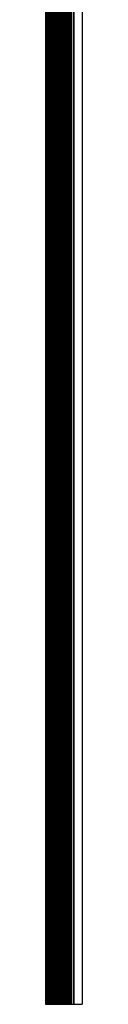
# Model space of a CAD drawing. Header units: millimetres. Extents: x 157 to 977, y 245 to 1049.
# Tile 4 of 9: x 511.12 to 519.46, y 245.17 to 469.16. Entities that reach past the tile are written whole.
import ezdxf

# ---------------------------------------------------------------- set-up
doc = ezdxf.new("R2010")
doc.units = ezdxf.units.MM

msp = doc.modelspace()

# ---------------------------------------------------------------- linework, layer by layer
at = {"color": 7, "linetype": 'Continuous', "lineweight": 25}
for p, q in [((511.12, 663.57), (511.12, 245.17)), ((511.13, 663.57), (511.13, 245.17)), ((511.3, 663.4), (511.3, 245.17)), ((511.37, 663.33), (511.37, 245.17)), ((511.43, 663.27), (511.43, 245.17)), ((511.5, 663.2), (511.5, 245.17)), ((511.56, 663.14), (511.56, 245.17)), ((511.63, 663.07), (511.63, 245.17)), ((511.69, 663.01), (511.69, 245.17)), ((511.76, 662.94), (511.76, 245.17)), ((511.82, 662.88), (511.82, 245.17)), ((511.89, 662.81), (511.89, 245.17)), ((511.95, 662.75), (511.95, 245.17)), ((512.02, 662.68), (512.02, 245.17)), ((512.08, 662.62), (512.08, 245.17)), ((512.15, 662.55), (512.15, 245.17)), ((512.21, 662.49), (512.21, 245.17)), ((512.28, 662.42), (512.28, 245.17)), ((512.34, 662.36), (512.34, 245.17)), ((512.41, 662.29), (512.41, 245.17)), ((512.47, 662.23), (512.47, 245.17)), ((512.54, 662.16), (512.54, 245.17)), ((512.6, 662.1), (512.6, 245.17)), ((512.67, 662.03), (512.67, 245.17)), ((512.73, 661.97), (512.73, 245.17)), ((512.8, 661.9), (512.8, 245.17)), ((512.86, 661.84), (512.86, 245.17)), ((512.93, 661.77), (512.93, 245.17)), ((512.99, 661.71), (512.99, 245.17)), ((513.06, 661.64), (513.06, 245.17)), ((513.12, 661.58), (513.12, 245.17)), ((513.19, 661.51), (513.19, 245.17)), ((513.25, 661.45), (513.25, 245.17)), ((513.32, 661.38), (513.32, 245.17)), ((513.38, 661.32), (513.38, 245.17)), ((513.45, 661.25), (513.45, 245.17)), ((513.51, 661.19), (513.51, 245.17)), ((513.58, 661.12), (513.58, 245.17)), ((513.64, 661.06), (513.64, 245.17)), ((513.71, 660.99), (513.71, 245.17)), ((513.77, 660.93), (513.77, 245.17)), ((513.84, 660.86), (513.84, 245.17)), ((513.9, 660.8), (513.9, 245.17)), ((513.97, 660.73), (513.97, 245.17)), ((514.03, 660.67), (514.03, 245.17)), ((514.1, 660.6), (514.1, 245.17)), ((514.16, 660.54), (514.16, 245.17)), ((514.23, 660.47), (514.23, 245.17)), ((514.29, 660.41), (514.29, 245.17)), ((514.36, 660.34), (514.36, 245.17)), ((514.42, 660.28), (514.42, 245.17)), ((514.49, 660.21), (514.49, 245.17)), ((514.55, 660.15), (514.55, 245.17)), ((514.62, 660.08), (514.62, 245.17)), ((514.68, 660.02), (514.68, 245.17)), ((514.75, 659.95), (514.75, 245.17)), ((514.81, 659.89), (514.81, 245.17)), ((514.88, 659.82), (514.88, 245.17)), ((514.94, 659.76), (514.94, 245.17)), ((515.01, 659.69), (515.01, 245.17)), ((515.07, 659.63), (515.07, 245.17)), ((515.14, 659.56), (515.14, 245.17)), ((515.2, 659.5), (515.2, 245.17)), ((515.27, 659.43), (515.27, 245.17)), ((515.33, 659.37), (515.33, 245.17)), ((515.4, 659.3), (515.4, 245.17)), ((515.46, 659.24), (515.46, 245.17)), ((515.53, 659.17), (515.53, 245.17)), ((515.59, 659.11), (515.59, 245.17)), ((515.66, 659.04), (515.66, 245.17)), ((515.72, 658.98), (515.72, 245.17)), ((515.79, 658.91), (515.79, 245.17)), ((515.85, 658.85), (515.85, 245.17)), ((515.92, 658.78), (515.92, 245.17)), ((515.98, 658.72), (515.98, 245.17)), ((516.05, 658.65), (516.05, 245.17)), ((516.11, 658.59), (516.11, 245.17)), ((516.18, 658.52), (516.18, 245.17)), ((516.24, 658.46), (516.24, 245.17)), ((516.31, 658.39), (516.31, 245.17)), ((516.37, 658.33), (516.37, 245.17)), ((516.44, 658.26), (516.44, 245.17)), ((516.5, 658.2), (516.5, 245.17)), ((516.57, 658.13), (516.57, 245.17)), ((516.63, 658.07), (516.63, 245.17)), ((516.7, 658), (516.7, 245.17)), ((516.76, 657.94), (516.76, 245.17)), ((516.83, 657.87), (516.83, 245.17)), ((516.89, 657.81), (516.89, 245.17)), ((516.95, 657.75), (516.95, 245.17)), ((516.99, 657.71), (516.99, 245.17)), ((517.48, 657.21), (517.48, 245.17)), ((517.52, 657.17), (517.52, 245.17)), ((517.52, 657.17), (517.52, 245.17)), ((519.42, 655.27), (519.42, 245.17)), ((519.46, 655.23), (519.46, 245.17)), ((519.46, 655.23), (519.46, 245.17)), ((517.52, 462.57), (517.52, 445.37)), ((517.52, 445.37), (517.52, 462.57)), ((511.12, 245.17), (511.13, 245.17)), ((511.13, 245.17), (511.3, 245.17)), ((511.3, 245.17), (511.37, 245.17)), ((511.37, 245.17), (511.43, 245.17)), ((511.43, 245.17), (511.5, 245.17)), ((511.5, 245.17), (511.56, 245.17)), ((511.56, 245.17), (511.63, 245.17)), ((511.63, 245.17), (511.69, 245.17)), ((511.69, 245.17), (511.76, 245.17)), ((511.76, 245.17), (511.82, 245.17)), ((511.82, 245.17), (511.89, 245.17)), ((511.89, 245.17), (511.95, 245.17)), ((511.95, 245.17), (512.02, 245.17)), ((512.02, 245.17), (512.08, 245.17)), ((512.08, 245.17), (512.15, 245.17)), ((512.15, 245.17), (512.21, 245.17)), ((512.21, 245.17), (512.28, 245.17)), ((512.28, 245.17), (512.34, 245.17)), ((512.34, 245.17), (512.41, 245.17)), ((512.41, 245.17), (512.47, 245.17)), ((512.47, 245.17), (512.54, 245.17)), ((512.54, 245.17), (512.6, 245.17)), ((512.6, 245.17), (512.67, 245.17)), ((512.67, 245.17), (512.73, 245.17)), ((512.73, 245.17), (512.8, 245.17)), ((512.8, 245.17), (512.86, 245.17)), ((512.86, 245.17), (512.93, 245.17)), ((512.93, 245.17), (512.99, 245.17)), ((512.99, 245.17), (513.06, 245.17)), ((513.06, 245.17), (513.12, 245.17)), ((513.12, 245.17), (513.19, 245.17)), ((513.19, 245.17), (513.25, 245.17)), ((513.25, 245.17), (513.32, 245.17)), ((513.32, 245.17), (513.38, 245.17)), ((513.38, 245.17), (513.45, 245.17)), ((513.45, 245.17), (513.51, 245.17)), ((513.51, 245.17), (513.58, 245.17)), ((513.58, 245.17), (513.64, 245.17)), ((513.64, 245.17), (513.71, 245.17)), ((513.71, 245.17), (513.77, 245.17)), ((513.77, 245.17), (513.84, 245.17)), ((513.84, 245.17), (513.9, 245.17)), ((513.9, 245.17), (513.97, 245.17)), ((513.97, 245.17), (514.03, 245.17)), ((514.03, 245.17), (514.1, 245.17)), ((514.1, 245.17), (514.16, 245.17)), ((514.16, 245.17), (514.23, 245.17)), ((514.23, 245.17), (514.29, 245.17)), ((514.29, 245.17), (514.36, 245.17)), ((514.36, 245.17), (514.42, 245.17)), ((514.42, 245.17), (514.49, 245.17)), ((514.49, 245.17), (514.55, 245.17)), ((514.55, 245.17), (514.62, 245.17)), ((514.62, 245.17), (514.68, 245.17)), ((514.68, 245.17), (514.75, 245.17)), ((514.75, 245.17), (514.81, 245.17)), ((514.81, 245.17), (514.88, 245.17)), ((514.88, 245.17), (514.94, 245.17)), ((514.94, 245.17), (515.01, 245.17)), ((515.01, 245.17), (515.07, 245.17)), ((515.07, 245.17), (515.14, 245.17)), ((515.14, 245.17), (515.2, 245.17)), ((515.2, 245.17), (515.27, 245.17)), ((515.27, 245.17), (515.33, 245.17)), ((515.33, 245.17), (515.4, 245.17)), ((515.4, 245.17), (515.46, 245.17)), ((515.46, 245.17), (515.53, 245.17)), ((515.53, 245.17), (515.59, 245.17)), ((515.59, 245.17), (515.66, 245.17)), ((515.66, 245.17), (515.72, 245.17)), ((515.72, 245.17), (515.79, 245.17)), ((515.79, 245.17), (515.85, 245.17)), ((515.85, 245.17), (515.92, 245.17)), ((515.92, 245.17), (515.98, 245.17)), ((515.98, 245.17), (516.05, 245.17)), ((516.05, 245.17), (516.11, 245.17)), ((516.11, 245.17), (516.18, 245.17)), ((516.18, 245.17), (516.24, 245.17)), ((516.24, 245.17), (516.31, 245.17)), ((516.31, 245.17), (516.37, 245.17)), ((516.37, 245.17), (516.44, 245.17)), ((516.44, 245.17), (516.5, 245.17)), ((516.5, 245.17), (516.57, 245.17)), ((516.57, 245.17), (516.63, 245.17)), ((516.63, 245.17), (516.7, 245.17)), ((516.7, 245.17), (516.76, 245.17)), ((516.76, 245.17), (516.83, 245.17)), ((516.83, 245.17), (516.89, 245.17)), ((516.89, 245.17), (516.95, 245.17)), ((516.95, 245.17), (516.99, 245.17)), ((516.99, 245.17), (517.48, 245.17)), ((517.48, 245.17), (517.52, 245.17)), ((517.52, 245.17), (517.52, 245.17)), ((517.52, 245.17), (519.42, 245.17)), ((519.42, 245.17), (519.46, 245.17))]:
    msp.add_line(p, q, dxfattribs=at)
at = {"color": 8, "linetype": 'Continuous', "lineweight": 25}
for p, q in [((517.52, 462.57), (517.52, 462.57)), ((517.52, 445.37), (517.52, 445.37))]:
    msp.add_line(p, q, dxfattribs=at)
at = {"color": 7, "linetype": 'Continuous', "lineweight": 25, "flags": 128}
for points in [[(517.52, 462.57), (517.52, 462.99), (517.52, 463.39), (517.52, 463.77), (517.52, 464.11), (517.52, 464.41), (517.52, 464.65), (517.52, 464.83), (517.52, 464.94), (517.52, 464.97), (517.52, 464.94), (517.52, 464.83), (517.52, 464.65), (517.52, 464.41), (517.52, 464.11), (517.52, 463.77), (517.52, 463.39), (517.52, 462.99), (517.52, 462.57)], [(517.52, 445.37), (517.52, 444.95), (517.52, 444.55), (517.52, 444.17), (517.52, 443.83), (517.52, 443.53), (517.52, 443.29), (517.52, 443.12), (517.52, 443.01), (517.52, 442.97), (517.52, 443.01), (517.52, 443.12), (517.52, 443.29), (517.52, 443.53), (517.52, 443.83), (517.52, 444.17), (517.52, 444.55), (517.52, 444.95), (517.52, 445.37)]]:
    msp.add_lwpolyline(points, dxfattribs=at)

doc.saveas('drawing.dxf')
